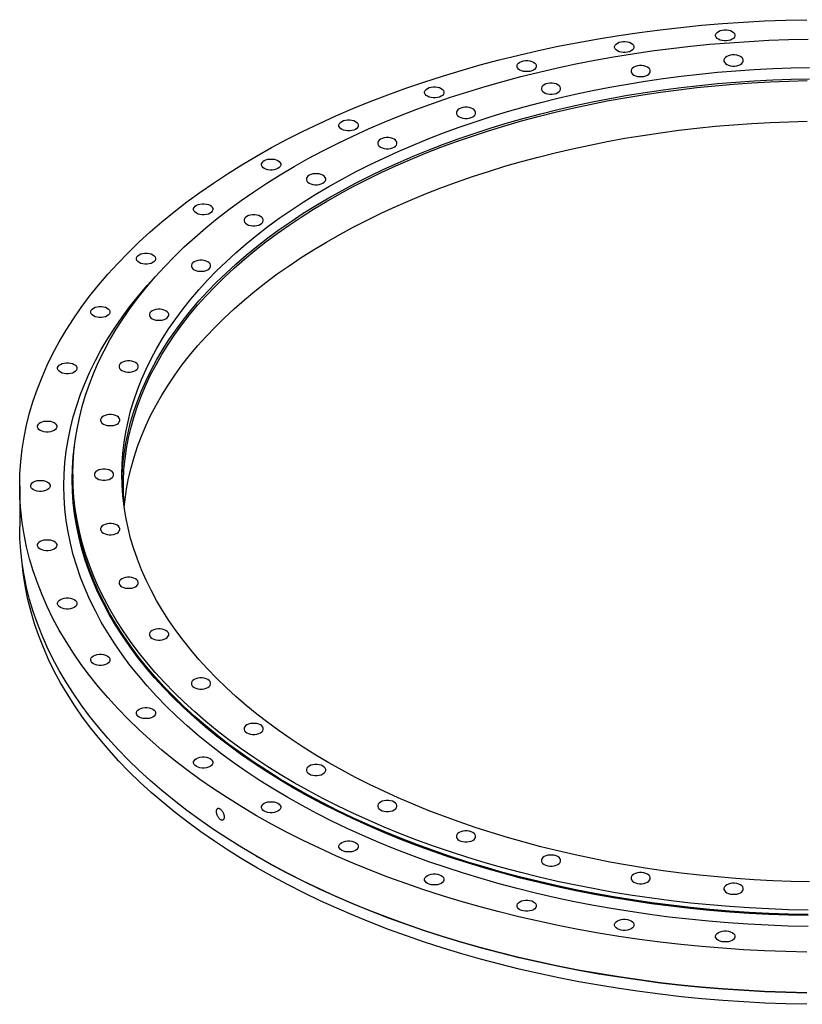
# Model space of a CAD drawing. Header units: millimetres. Extents: x -243 to 5245, y 5263 to 9088.
# Tile 3 of 5: x 2764 to 3330, y 6817 to 7530. Entities that reach past the tile are written whole.
import ezdxf

# ---------------------------------------------------------------- set-up
doc = ezdxf.new("R2010")
doc.units = ezdxf.units.MM
doc.header["$LTSCALE"] = 20

msp = doc.modelspace()

# ---------------------------------------------------------------- linework, layer by layer
at = {"color": 7, "linetype": 'Continuous', "lineweight": 25}
for p, q in [((2802.62, 7200.92), (2802.62, 7197.66)), ((2764.12, 7192.76), (2764.12, 7163.36)), ((2935.39, 6924.6), (2936.1, 6924.19))]:
    msp.add_line(p, q, dxfattribs=at)
at = {"color": 7, "linetype": 'Continuous', "lineweight": 25, "flags": 128}
for points in [[(3333.8, 6855.16), (3318.5, 6855.51), (3303.22, 6856.09), (3287.97, 6856.9), (3272.76, 6857.93), (3257.6, 6859.2), (3242.51, 6860.7), (3227.49, 6862.43), (3212.55, 6864.38), (3197.71, 6866.55), (3182.97, 6868.95), (3168.34, 6871.57), (3153.84, 6874.42), (3139.47, 6877.48), (3125.25, 6880.75), (3111.17, 6884.24), (3097.27, 6887.94), (3083.53, 6891.85), (3069.98, 6895.97), (3056.62, 6900.29), (3043.45, 6904.81), (3030.5, 6909.53), (3017.77, 6914.44), (3005.26, 6919.54), (2992.99, 6924.83), (2980.96, 6930.31), (2969.19, 6935.96), (2957.67, 6941.79), (2946.43, 6947.79), (2935.46, 6953.96), (2924.77, 6960.29), (2914.38, 6966.78), (2904.28, 6973.43), (2894.49, 6980.23), (2885, 6987.17), (2875.84, 6994.26), (2867, 7001.48), (2858.49, 7008.83), (2850.32, 7016.3), (2842.49, 7023.9), (2835.01, 7031.62), (2827.88, 7039.44), (2821.1, 7047.37), (2814.69, 7055.4), (2808.65, 7063.52), (2802.97, 7071.73), (2797.67, 7080.03), (2792.75, 7088.4), (2788.21, 7096.84), (2784.05, 7105.35), (2780.28, 7113.92), (2776.9, 7122.54), (2773.91, 7131.22), (2771.32, 7139.93), (2769.12, 7148.68), (2767.32, 7157.46), (2765.92, 7166.26), (2764.92, 7175.08), (2764.32, 7183.92), (2764.12, 7192.76), (2764.32, 7201.6), (2764.92, 7210.43), (2765.92, 7219.26), (2767.32, 7228.06), (2769.12, 7236.84), (2771.32, 7245.59), (2773.91, 7254.3), (2776.9, 7262.97), (2780.28, 7271.6), (2784.05, 7280.17), (2788.21, 7288.67), (2792.75, 7297.12), (2797.67, 7305.49), (2802.97, 7313.78), (2808.65, 7322), (2814.69, 7330.12), (2821.1, 7338.15), (2827.88, 7346.08), (2835.01, 7353.9), (2842.49, 7361.62), (2850.32, 7369.21), (2858.49, 7376.69), (2867, 7384.04), (2875.84, 7391.26), (2885, 7398.35), (2894.49, 7405.29), (2904.28, 7412.09), (2914.38, 7418.73), (2924.77, 7425.23), (2935.46, 7431.56), (2946.43, 7437.73), (2957.67, 7443.73), (2969.19, 7449.56), (2980.96, 7455.21), (2992.99, 7460.68), (3005.26, 7465.97), (3017.77, 7471.08), (3030.5, 7475.99), (3043.45, 7480.71), (3056.62, 7485.23), (3069.98, 7489.55), (3083.53, 7493.66), (3097.27, 7497.57), (3111.17, 7501.28), (3125.25, 7504.77), (3139.47, 7508.04), (3153.84, 7511.1), (3168.34, 7513.94), (3182.97, 7516.56), (3197.71, 7518.96), (3212.55, 7521.14), (3227.49, 7523.09), (3242.51, 7524.82), (3257.6, 7526.31), (3272.76, 7527.58), (3287.97, 7528.62), (3303.22, 7529.43), (3318.5, 7530.01), (3333.8, 7530.36)], [(3279.67, 7521.85), (3280.64, 7521.15), (3281.32, 7520.33), (3281.67, 7519.45), (3281.67, 7518.55), (3281.32, 7517.66), (3280.64, 7516.85), (3279.67, 7516.14), (3278.44, 7515.58), (3277.03, 7515.18), (3275.5, 7514.98), (3273.93, 7514.98), (3272.4, 7515.18), (3270.99, 7515.58), (3269.77, 7516.14), (3268.79, 7516.85), (3268.11, 7517.66), (3267.76, 7518.55), (3267.76, 7519.45), (3268.11, 7520.33), (3268.79, 7521.15), (3269.77, 7521.85), (3270.99, 7522.42), (3272.4, 7522.81), (3273.93, 7523.01), (3275.5, 7523.01), (3277.03, 7522.81), (3278.44, 7522.42), (3279.67, 7521.85)], [(3334.81, 6885.54), (3320.51, 6885.87), (3306.24, 6886.41), (3291.99, 6887.16), (3277.78, 6888.14), (3263.62, 6889.32), (3249.52, 6890.72), (3235.49, 6892.33), (3221.54, 6894.15), (3207.67, 6896.19), (3193.9, 6898.43), (3180.24, 6900.88), (3166.69, 6903.53), (3153.27, 6906.39), (3139.98, 6909.45), (3126.83, 6912.71), (3113.84, 6916.17), (3101.01, 6919.82), (3088.35, 6923.67), (3075.87, 6927.7), (3063.57, 6931.93), (3051.47, 6936.33), (3039.57, 6940.92), (3027.89, 6945.69), (3016.43, 6950.63), (3005.19, 6955.74), (2994.19, 6961.03), (2983.44, 6966.47), (2972.93, 6972.08), (2962.68, 6977.84), (2952.7, 6983.76), (2942.99, 6989.82), (2933.55, 6996.03), (2924.41, 7002.38), (2915.55, 7008.87), (2906.99, 7015.49), (2898.73, 7022.23), (2890.78, 7029.1), (2883.15, 7036.08), (2875.83, 7043.18), (2868.84, 7050.39), (2862.18, 7057.7), (2855.85, 7065.1), (2849.86, 7072.6), (2844.22, 7080.19), (2838.91, 7087.86), (2833.96, 7095.61), (2829.36, 7103.43), (2825.12, 7111.32), (2821.24, 7119.27), (2817.72, 7127.27), (2814.56, 7135.33), (2811.77, 7143.43), (2809.34, 7151.57), (2807.29, 7159.74), (2805.61, 7167.95), (2804.3, 7176.17), (2803.36, 7184.41), (2802.8, 7192.67), (2802.62, 7200.92), (2802.8, 7209.18), (2803.36, 7217.44), (2804.3, 7225.68), (2805.61, 7233.9), (2807.29, 7242.1), (2809.34, 7250.28), (2811.77, 7258.42), (2814.56, 7266.52), (2817.72, 7274.57), (2821.24, 7282.58), (2825.12, 7290.53), (2829.36, 7298.42), (2833.96, 7306.24), (2838.91, 7313.98), (2844.22, 7321.66), (2849.86, 7329.24), (2855.85, 7336.75), (2862.18, 7344.15), (2868.84, 7351.46), (2875.83, 7358.67), (2883.15, 7365.77), (2890.78, 7372.75), (2898.73, 7379.62), (2906.99, 7386.36), (2915.55, 7392.98), (2924.41, 7399.47), (2933.55, 7405.82), (2942.99, 7412.03), (2952.7, 7418.09), (2962.68, 7424.01), (2972.93, 7429.77), (2983.44, 7435.38), (2994.19, 7440.82), (3005.19, 7446.1), (3016.43, 7451.22), (3027.89, 7456.16), (3039.57, 7460.93), (3051.47, 7465.51), (3063.57, 7469.92), (3075.87, 7474.14), (3088.35, 7478.18), (3101.01, 7482.03), (3113.84, 7485.68), (3126.83, 7489.14), (3139.98, 7492.4), (3153.27, 7495.46), (3166.69, 7498.32), (3180.24, 7500.97), (3193.9, 7503.42), (3207.67, 7505.66), (3221.54, 7507.69), (3235.49, 7509.52), (3249.52, 7511.13), (3263.62, 7512.53), (3277.78, 7513.71), (3291.99, 7514.68), (3306.24, 7515.44), (3320.51, 7515.98), (3334.81, 7516.3)], [(3206.54, 7513.46), (3207.52, 7512.75), (3208.2, 7511.94), (3208.54, 7511.05), (3208.54, 7510.15), (3208.2, 7509.27), (3207.52, 7508.45), (3206.54, 7507.74), (3205.31, 7507.18), (3203.9, 7506.79), (3202.37, 7506.58), (3200.8, 7506.58), (3199.28, 7506.79), (3197.86, 7507.18), (3196.64, 7507.74), (3195.66, 7508.45), (3194.98, 7509.27), (3194.63, 7510.15), (3194.63, 7511.05), (3194.98, 7511.94), (3195.66, 7512.75), (3196.64, 7513.46), (3197.86, 7514.02), (3199.28, 7514.41), (3200.8, 7514.62), (3202.37, 7514.62), (3203.9, 7514.41), (3205.31, 7514.02), (3206.54, 7513.46)], [(3135.94, 7499.62), (3136.91, 7498.91), (3137.59, 7498.1), (3137.94, 7497.22), (3137.94, 7496.31), (3137.59, 7495.43), (3136.91, 7494.61), (3135.94, 7493.91), (3134.71, 7493.34), (3133.3, 7492.95), (3131.77, 7492.75), (3130.2, 7492.75), (3128.67, 7492.95), (3127.26, 7493.34), (3126.04, 7493.91), (3125.06, 7494.61), (3124.38, 7495.43), (3124.03, 7496.31), (3124.03, 7497.22), (3124.38, 7498.1), (3125.06, 7498.91), (3126.04, 7499.62), (3127.26, 7500.19), (3128.67, 7500.58), (3130.2, 7500.78), (3131.77, 7500.78), (3133.3, 7500.58), (3134.71, 7500.19), (3135.94, 7499.62)], [(3275.77, 7497.98), (3277, 7497.41), (3278.41, 7497.02), (3279.94, 7496.82), (3281.5, 7496.82), (3283.03, 7497.02), (3284.44, 7497.41), (3285.67, 7497.98), (3286.65, 7498.68), (3287.33, 7499.5), (3287.68, 7500.38), (3287.68, 7501.29), (3287.33, 7502.17), (3286.65, 7502.98), (3285.67, 7503.69), (3284.44, 7504.26), (3283.03, 7504.65), (3281.5, 7504.85), (3279.94, 7504.85), (3278.41, 7504.65), (3277, 7504.26), (3275.77, 7503.69), (3274.79, 7502.98), (3274.11, 7502.17), (3273.76, 7501.29), (3273.76, 7500.38), (3274.11, 7499.5), (3274.79, 7498.68), (3275.77, 7497.98)], [(3335.74, 6906.03), (3322.37, 6906.33), (3309.02, 6906.84), (3295.7, 6907.55), (3282.42, 6908.45), (3269.18, 6909.56), (3255.99, 6910.87), (3242.87, 6912.38), (3229.82, 6914.08), (3216.86, 6915.98), (3203.98, 6918.08), (3191.21, 6920.37), (3178.54, 6922.85), (3165.99, 6925.52), (3153.56, 6928.39), (3141.27, 6931.43), (3129.12, 6934.67), (3117.13, 6938.08), (3105.29, 6941.68), (3093.62, 6945.45), (3082.12, 6949.4), (3070.8, 6953.52), (3059.68, 6957.81), (3048.76, 6962.27), (3038.04, 6966.89), (3027.53, 6971.67), (3017.25, 6976.61), (3007.19, 6981.7), (2997.37, 6986.94), (2987.78, 6992.33), (2978.45, 6997.86), (2969.37, 7003.53), (2960.55, 7009.34), (2951.99, 7015.28), (2943.71, 7021.34), (2935.71, 7027.53), (2927.99, 7033.84), (2920.55, 7040.26), (2913.42, 7046.79), (2906.58, 7053.43), (2900.04, 7060.17), (2893.81, 7067), (2887.89, 7073.93), (2882.29, 7080.94), (2877.01, 7088.03), (2872.06, 7095.21), (2867.43, 7102.45), (2863.13, 7109.77), (2859.16, 7117.14), (2855.53, 7124.57), (2852.23, 7132.06), (2849.28, 7139.59), (2846.67, 7147.17), (2844.41, 7154.78), (2842.49, 7162.42), (2840.91, 7170.09), (2839.69, 7177.78), (2838.82, 7185.49), (2838.29, 7193.2), (2838.12, 7200.92), (2838.29, 7208.65), (2838.82, 7216.36), (2839.69, 7224.07), (2840.91, 7231.76), (2842.49, 7239.43), (2844.41, 7247.07), (2846.67, 7254.68), (2849.28, 7262.26), (2852.23, 7269.79), (2855.53, 7277.27), (2859.16, 7284.71), (2863.13, 7292.08), (2867.43, 7299.4), (2872.06, 7306.64), (2877.01, 7313.81), (2882.29, 7320.91), (2887.89, 7327.92), (2893.81, 7334.85), (2900.04, 7341.68), (2906.58, 7348.42), (2913.42, 7355.06), (2920.55, 7361.59), (2927.99, 7368.01), (2935.71, 7374.32), (2943.71, 7380.51), (2951.99, 7386.57), (2960.55, 7392.51), (2969.37, 7398.31), (2978.45, 7403.98), (2987.78, 7409.52), (2997.37, 7414.91), (3007.19, 7420.15), (3017.25, 7425.24), (3027.53, 7430.18), (3038.04, 7434.96), (3048.76, 7439.58), (3059.68, 7444.04), (3070.8, 7448.33), (3082.12, 7452.45), (3093.62, 7456.4), (3105.29, 7460.17), (3117.13, 7463.77), (3129.12, 7467.18), (3141.27, 7470.41), (3153.56, 7473.46), (3165.99, 7476.32), (3178.54, 7479), (3191.21, 7481.48), (3203.98, 7483.77), (3216.86, 7485.87), (3229.82, 7487.77), (3242.87, 7489.47), (3255.99, 7490.98), (3269.18, 7492.29), (3282.42, 7493.39), (3295.7, 7494.3), (3309.02, 7495.01), (3322.37, 7495.51), (3335.74, 7495.82)], [(3208.54, 7490.26), (3209.77, 7489.69), (3211.18, 7489.3), (3212.71, 7489.1), (3214.28, 7489.1), (3215.81, 7489.3), (3217.22, 7489.69), (3218.44, 7490.26), (3219.42, 7490.97), (3220.1, 7491.78), (3220.45, 7492.66), (3220.45, 7493.57), (3220.1, 7494.45), (3219.42, 7495.27), (3218.44, 7495.97), (3217.22, 7496.54), (3215.81, 7496.93), (3214.28, 7497.13), (3212.71, 7497.13), (3211.18, 7496.93), (3209.77, 7496.54), (3208.54, 7495.97), (3207.57, 7495.27), (3206.89, 7494.45), (3206.54, 7493.57), (3206.54, 7492.66), (3206.89, 7491.78), (3207.57, 7490.97), (3208.54, 7490.26)], [(2838.16, 7196.84), (2838.29, 7200.48), (2838.82, 7208.2), (2839.69, 7215.9), (2840.91, 7223.59), (2842.49, 7231.26), (2844.41, 7238.91), (2846.67, 7246.52), (2849.28, 7254.09), (2852.23, 7261.62), (2855.53, 7269.11), (2859.16, 7276.54), (2863.13, 7283.92), (2867.43, 7291.23), (2872.06, 7298.48), (2877.01, 7305.65), (2882.29, 7312.74), (2887.89, 7319.76), (2893.81, 7326.68), (2900.04, 7333.52), (2906.58, 7340.26), (2913.42, 7346.89), (2920.55, 7353.42), (2927.99, 7359.85), (2935.71, 7366.15), (2943.71, 7372.34), (2951.99, 7378.4), (2960.55, 7384.34), (2969.37, 7390.15), (2978.45, 7395.82), (2987.78, 7401.35), (2997.37, 7406.74), (3007.19, 7411.98), (3017.25, 7417.07), (3027.53, 7422.01), (3038.04, 7426.79), (3048.76, 7431.41), (3059.68, 7435.87), (3070.8, 7440.16), (3082.12, 7444.28), (3093.62, 7448.23), (3105.29, 7452), (3117.13, 7455.6), (3129.12, 7459.02), (3141.27, 7462.25), (3153.56, 7465.3), (3165.99, 7468.16), (3178.54, 7470.83), (3191.21, 7473.31), (3203.98, 7475.6), (3216.86, 7477.7), (3229.82, 7479.6), (3242.87, 7481.31), (3255.99, 7482.81), (3269.18, 7484.12), (3282.42, 7485.23), (3295.7, 7486.14), (3309.02, 7486.84), (3322.37, 7487.35), (3335.74, 7487.65)], [(2839.73, 7177.49), (2839.45, 7181.3), (2839.14, 7189.04), (2839.18, 7196.78), (2839.58, 7204.52), (2840.33, 7212.24), (2841.43, 7219.96), (2842.88, 7227.65), (2844.68, 7235.32), (2846.83, 7242.96), (2849.33, 7250.57), (2852.17, 7258.13), (2855.36, 7265.65), (2858.88, 7273.12), (2862.75, 7280.53), (2866.95, 7287.88), (2871.48, 7295.16), (2876.35, 7302.37), (2881.54, 7309.51), (2887.06, 7316.56), (2892.89, 7323.53), (2899.04, 7330.41), (2905.5, 7337.19), (2912.27, 7343.87), (2919.34, 7350.45), (2926.7, 7356.92), (2934.36, 7363.27), (2942.31, 7369.5), (2950.53, 7375.62), (2959.03, 7381.6), (2967.8, 7387.45), (2976.84, 7393.17), (2986.13, 7398.75), (2995.67, 7404.19), (3005.46, 7409.48), (3015.48, 7414.62), (3025.74, 7419.61), (3036.22, 7424.43), (3046.91, 7429.1), (3057.81, 7433.61), (3068.92, 7437.94), (3080.22, 7442.11), (3091.7, 7446.1), (3103.36, 7449.92), (3115.19, 7453.56), (3127.19, 7457.02), (3139.33, 7460.3), (3151.63, 7463.39), (3164.06, 7466.29), (3176.61, 7469.01), (3189.29, 7471.53), (3202.07, 7473.86), (3214.96, 7475.99), (3227.94, 7477.93), (3241, 7479.67), (3254.14, 7481.21), (3267.35, 7482.55), (3280.61, 7483.69), (3293.92, 7484.63), (3307.26, 7485.37), (3320.64, 7485.9), (3334.03, 7486.23)], [(3069.07, 7480.59), (3070.04, 7479.88), (3070.72, 7479.06), (3071.07, 7478.18), (3071.07, 7477.28), (3070.72, 7476.39), (3070.04, 7475.58), (3069.07, 7474.87), (3067.84, 7474.31), (3066.43, 7473.91), (3064.9, 7473.71), (3063.33, 7473.71), (3061.8, 7473.91), (3060.39, 7474.31), (3059.17, 7474.87), (3058.19, 7475.58), (3057.51, 7476.39), (3057.16, 7477.28), (3057.16, 7478.18), (3057.51, 7479.06), (3058.19, 7479.88), (3059.17, 7480.59), (3060.39, 7481.15), (3061.8, 7481.54), (3063.33, 7481.74), (3064.9, 7481.74), (3066.43, 7481.54), (3067.84, 7481.15), (3069.07, 7480.59)], [(3143.64, 7477.54), (3144.87, 7476.97), (3146.28, 7476.58), (3147.81, 7476.38), (3149.37, 7476.38), (3150.9, 7476.58), (3152.31, 7476.97), (3153.54, 7477.54), (3154.52, 7478.25), (3155.2, 7479.06), (3155.55, 7479.94), (3155.55, 7480.85), (3155.2, 7481.73), (3154.52, 7482.55), (3153.54, 7483.25), (3152.31, 7483.82), (3150.9, 7484.21), (3149.37, 7484.41), (3147.81, 7484.41), (3146.28, 7484.21), (3144.87, 7483.82), (3143.64, 7483.25), (3142.66, 7482.55), (3141.98, 7481.73), (3141.63, 7480.85), (3141.63, 7479.94), (3141.98, 7479.06), (3142.66, 7478.25), (3143.64, 7477.54)], [(3082.17, 7460.04), (3083.39, 7459.47), (3084.8, 7459.08), (3086.33, 7458.88), (3087.9, 7458.88), (3089.43, 7459.08), (3090.84, 7459.47), (3092.07, 7460.04), (3093.04, 7460.75), (3093.72, 7461.56), (3094.07, 7462.44), (3094.07, 7463.35), (3093.72, 7464.23), (3093.04, 7465.05), (3092.07, 7465.75), (3090.84, 7466.32), (3089.43, 7466.71), (3087.9, 7466.91), (3086.33, 7466.91), (3084.8, 7466.71), (3083.39, 7466.32), (3082.17, 7465.75), (3081.19, 7465.05), (3080.51, 7464.23), (3080.16, 7463.35), (3080.16, 7462.44), (3080.51, 7461.56), (3081.19, 7460.75), (3082.17, 7460.04)], [(2839.75, 7177.24), (2840.33, 7182.85), (2841.43, 7190.56), (2842.88, 7198.26), (2844.68, 7205.93), (2846.83, 7213.57), (2849.33, 7221.17), (2852.17, 7228.73), (2855.36, 7236.25), (2858.88, 7243.72), (2862.75, 7251.13), (2866.95, 7258.48), (2871.48, 7265.76), (2876.35, 7272.98), (2881.54, 7280.11), (2887.06, 7287.17), (2892.89, 7294.14), (2899.04, 7301.01), (2905.5, 7307.8), (2912.27, 7314.48), (2919.34, 7321.05), (2926.7, 7327.52), (2934.36, 7333.87), (2942.31, 7340.11), (2950.53, 7346.22), (2959.03, 7352.21), (2967.8, 7358.06), (2976.84, 7363.78), (2986.13, 7369.36), (2995.67, 7374.79), (3005.46, 7380.08), (3015.48, 7385.22), (3025.74, 7390.21), (3036.22, 7395.04), (3046.91, 7399.71), (3057.81, 7404.21), (3068.92, 7408.55), (3080.22, 7412.71), (3091.7, 7416.71), (3103.36, 7420.53), (3115.19, 7424.17), (3127.19, 7427.63), (3139.33, 7430.9), (3151.63, 7433.99), (3164.06, 7436.9), (3176.61, 7439.61), (3189.29, 7442.13), (3202.07, 7444.46), (3214.96, 7446.59), (3227.94, 7448.53), (3241, 7450.27), (3254.14, 7451.81), (3267.35, 7453.15), (3280.61, 7454.3), (3293.92, 7455.23), (3307.26, 7455.97), (3320.64, 7456.5), (3334.03, 7456.83)], [(3007.07, 7456.67), (3008.05, 7455.96), (3008.73, 7455.15), (3009.08, 7454.27), (3009.08, 7453.36), (3008.73, 7452.48), (3008.05, 7451.66), (3007.07, 7450.96), (3005.85, 7450.39), (3004.43, 7450), (3002.91, 7449.8), (3001.34, 7449.8), (2999.81, 7450), (2998.4, 7450.39), (2997.17, 7450.96), (2996.19, 7451.66), (2995.51, 7452.48), (2995.17, 7453.36), (2995.17, 7454.27), (2995.51, 7455.15), (2996.19, 7455.96), (2997.17, 7456.67), (2998.4, 7457.24), (2999.81, 7457.63), (3001.34, 7457.83), (3002.91, 7457.83), (3004.43, 7457.63), (3005.85, 7457.24), (3007.07, 7456.67)], [(3025.17, 7438.06), (3026.4, 7437.49), (3027.81, 7437.1), (3029.34, 7436.9), (3030.91, 7436.9), (3032.44, 7437.1), (3033.85, 7437.49), (3035.07, 7438.06), (3036.05, 7438.76), (3036.73, 7439.58), (3037.08, 7440.46), (3037.08, 7441.36), (3036.73, 7442.25), (3036.05, 7443.06), (3035.07, 7443.77), (3033.85, 7444.33), (3032.44, 7444.73), (3030.91, 7444.93), (3029.34, 7444.93), (3027.81, 7444.73), (3026.4, 7444.33), (3025.17, 7443.77), (3024.2, 7443.06), (3023.52, 7442.25), (3023.17, 7441.36), (3023.17, 7440.46), (3023.52, 7439.58), (3024.2, 7438.76), (3025.17, 7438.06)], [(2951.01, 7428.29), (2951.99, 7427.58), (2952.67, 7426.77), (2953.02, 7425.89), (2953.02, 7424.98), (2952.67, 7424.1), (2951.99, 7423.29), (2951.01, 7422.58), (2949.79, 7422.01), (2948.38, 7421.62), (2946.85, 7421.42), (2945.28, 7421.42), (2943.75, 7421.62), (2942.34, 7422.01), (2941.11, 7422.58), (2940.14, 7423.29), (2939.46, 7424.1), (2939.11, 7424.98), (2939.11, 7425.89), (2939.46, 7426.77), (2940.14, 7427.58), (2941.11, 7428.29), (2942.34, 7428.86), (2943.75, 7429.25), (2945.28, 7429.45), (2946.85, 7429.45), (2948.38, 7429.25), (2949.79, 7428.86), (2951.01, 7428.29)], [(2973.64, 7411.97), (2974.87, 7411.4), (2976.28, 7411.01), (2977.81, 7410.81), (2979.38, 7410.81), (2980.9, 7411.01), (2982.32, 7411.4), (2983.54, 7411.97), (2984.52, 7412.67), (2985.2, 7413.49), (2985.55, 7414.37), (2985.55, 7415.28), (2985.2, 7416.16), (2984.52, 7416.97), (2983.54, 7417.68), (2982.32, 7418.24), (2980.9, 7418.64), (2979.38, 7418.84), (2977.81, 7418.84), (2976.28, 7418.64), (2974.87, 7418.24), (2973.64, 7417.68), (2972.66, 7416.97), (2971.98, 7416.16), (2971.64, 7415.28), (2971.64, 7414.37), (2971.98, 7413.49), (2972.66, 7412.67), (2973.64, 7411.97)], [(2901.85, 7395.93), (2902.83, 7395.22), (2903.51, 7394.41), (2903.86, 7393.53), (2903.86, 7392.62), (2903.51, 7391.74), (2902.83, 7390.92), (2901.85, 7390.22), (2900.63, 7389.65), (2899.22, 7389.26), (2897.69, 7389.06), (2896.12, 7389.06), (2894.59, 7389.26), (2893.18, 7389.65), (2891.95, 7390.22), (2890.98, 7390.92), (2890.3, 7391.74), (2889.95, 7392.62), (2889.95, 7393.53), (2890.3, 7394.41), (2890.98, 7395.22), (2891.95, 7395.93), (2893.18, 7396.5), (2894.59, 7396.89), (2896.12, 7397.09), (2897.69, 7397.09), (2899.22, 7396.89), (2900.63, 7396.5), (2901.85, 7395.93)], [(2928.45, 7382.22), (2929.67, 7381.65), (2931.09, 7381.26), (2932.61, 7381.06), (2934.18, 7381.06), (2935.71, 7381.26), (2937.12, 7381.65), (2938.35, 7382.22), (2939.33, 7382.92), (2940.01, 7383.74), (2940.35, 7384.62), (2940.35, 7385.53), (2940.01, 7386.41), (2939.33, 7387.22), (2938.35, 7387.93), (2937.12, 7388.5), (2935.71, 7388.89), (2934.18, 7389.09), (2932.61, 7389.09), (2931.09, 7388.89), (2929.67, 7388.5), (2928.45, 7387.93), (2927.47, 7387.22), (2926.79, 7386.41), (2926.44, 7385.53), (2926.44, 7384.62), (2926.79, 7383.74), (2927.47, 7382.92), (2928.45, 7382.22)], [(2860.43, 7360.14), (2861.41, 7359.44), (2862.09, 7358.62), (2862.44, 7357.74), (2862.44, 7356.83), (2862.09, 7355.95), (2861.41, 7355.14), (2860.43, 7354.43), (2859.21, 7353.86), (2857.79, 7353.47), (2856.26, 7353.27), (2854.7, 7353.27), (2853.17, 7353.47), (2851.76, 7353.86), (2850.53, 7354.43), (2849.55, 7355.14), (2848.87, 7355.95), (2848.53, 7356.83), (2848.53, 7357.74), (2848.87, 7358.62), (2849.55, 7359.44), (2850.53, 7360.14), (2851.76, 7360.71), (2853.17, 7361.1), (2854.7, 7361.3), (2856.26, 7361.3), (2857.79, 7361.1), (2859.21, 7360.71), (2860.43, 7360.14)], [(2890.37, 7349.32), (2891.59, 7348.75), (2893.01, 7348.36), (2894.53, 7348.16), (2896.1, 7348.16), (2897.63, 7348.36), (2899.04, 7348.75), (2900.27, 7349.32), (2901.25, 7350.02), (2901.93, 7350.84), (2902.27, 7351.72), (2902.27, 7352.63), (2901.93, 7353.51), (2901.25, 7354.32), (2900.27, 7355.03), (2899.04, 7355.6), (2897.63, 7355.99), (2896.1, 7356.19), (2894.53, 7356.19), (2893.01, 7355.99), (2891.59, 7355.6), (2890.37, 7355.03), (2889.39, 7354.32), (2888.71, 7353.51), (2888.36, 7352.63), (2888.36, 7351.72), (2888.71, 7350.84), (2889.39, 7350.02), (2890.37, 7349.32)], [(3334.64, 6873.71), (3320.17, 6874.04), (3305.73, 6874.58), (3291.31, 6875.35), (3276.93, 6876.33), (3262.61, 6877.53), (3248.34, 6878.95), (3234.14, 6880.58), (3220.02, 6882.42), (3205.99, 6884.48), (3192.06, 6886.75), (3178.23, 6889.22), (3164.52, 6891.91), (3150.94, 6894.8), (3137.49, 6897.9), (3124.19, 6901.2), (3111.04, 6904.7), (3098.06, 6908.4), (3085.25, 6912.29), (3072.62, 6916.37), (3060.17, 6920.64), (3047.93, 6925.1), (3035.89, 6929.75), (3024.07, 6934.57), (3012.47, 6939.57), (3001.1, 6944.74), (2989.97, 6950.09), (2979.09, 6955.6), (2968.46, 6961.27), (2958.09, 6967.1), (2947.98, 6973.09), (2938.16, 6979.23), (2928.61, 6985.51), (2919.35, 6991.94), (2910.39, 6998.5), (2901.73, 7005.2), (2893.37, 7012.02), (2885.33, 7018.97), (2877.61, 7026.04), (2870.2, 7033.22), (2863.13, 7040.51), (2856.39, 7047.91), (2849.99, 7055.4), (2843.92, 7062.99), (2838.21, 7070.67), (2832.85, 7078.43), (2827.83, 7086.28), (2823.18, 7094.19), (2818.89, 7102.17), (2814.96, 7110.21), (2811.39, 7118.32), (2808.2, 7126.47), (2805.38, 7134.66), (2802.92, 7142.9), (2800.85, 7151.17), (2799.14, 7159.47), (2797.82, 7167.79), (2796.87, 7176.13), (2796.3, 7184.48), (2796.12, 7192.84), (2796.3, 7201.2), (2796.87, 7209.55), (2797.82, 7217.89), (2799.14, 7226.21), (2800.85, 7234.51), (2802.92, 7242.78), (2805.38, 7251.02), (2808.2, 7259.21), (2811.39, 7267.37), (2814.96, 7275.47), (2818.89, 7283.51), (2823.18, 7291.49), (2827.83, 7299.4), (2832.85, 7307.25), (2838.21, 7315.01), (2843.92, 7322.69), (2849.99, 7330.28), (2856.39, 7337.77), (2862.22, 7344.2)], [(2827.45, 7321.54), (2828.43, 7320.83), (2829.11, 7320.02), (2829.46, 7319.13), (2829.46, 7318.23), (2829.11, 7317.35), (2828.43, 7316.53), (2827.45, 7315.82), (2826.23, 7315.26), (2824.82, 7314.87), (2823.29, 7314.67), (2821.72, 7314.67), (2820.19, 7314.87), (2818.78, 7315.26), (2817.55, 7315.82), (2816.58, 7316.53), (2815.9, 7317.35), (2815.55, 7318.23), (2815.55, 7319.13), (2815.9, 7320.02), (2816.58, 7320.83), (2817.55, 7321.54), (2818.78, 7322.1), (2820.19, 7322.5), (2821.72, 7322.7), (2823.29, 7322.7), (2824.82, 7322.5), (2826.23, 7322.1), (2827.45, 7321.54)], [(2860.05, 7313.83), (2861.28, 7313.26), (2862.69, 7312.87), (2864.22, 7312.67), (2865.79, 7312.67), (2867.31, 7312.87), (2868.73, 7313.26), (2869.95, 7313.83), (2870.93, 7314.54), (2871.61, 7315.35), (2871.96, 7316.23), (2871.96, 7317.14), (2871.61, 7318.02), (2870.93, 7318.84), (2869.95, 7319.54), (2868.73, 7320.11), (2867.31, 7320.5), (2865.79, 7320.7), (2864.22, 7320.7), (2862.69, 7320.5), (2861.28, 7320.11), (2860.05, 7319.54), (2859.08, 7318.84), (2858.4, 7318.02), (2858.05, 7317.14), (2858.05, 7316.23), (2858.4, 7315.35), (2859.08, 7314.54), (2860.05, 7313.83)], [(2803.49, 7280.78), (2804.46, 7280.07), (2805.14, 7279.26), (2805.49, 7278.38), (2805.49, 7277.47), (2805.14, 7276.59), (2804.46, 7275.77), (2803.49, 7275.07), (2802.26, 7274.5), (2800.85, 7274.11), (2799.32, 7273.91), (2797.75, 7273.91), (2796.23, 7274.11), (2794.81, 7274.5), (2793.59, 7275.07), (2792.61, 7275.77), (2791.93, 7276.59), (2791.58, 7277.47), (2791.58, 7278.38), (2791.93, 7279.26), (2792.61, 7280.07), (2793.59, 7280.78), (2794.81, 7281.35), (2796.23, 7281.74), (2797.75, 7281.94), (2799.32, 7281.94), (2800.85, 7281.74), (2802.26, 7281.35), (2803.49, 7280.78)], [(2838.02, 7276.36), (2839.25, 7275.79), (2840.66, 7275.4), (2842.19, 7275.2), (2843.75, 7275.2), (2845.28, 7275.4), (2846.69, 7275.79), (2847.92, 7276.36), (2848.9, 7277.07), (2849.58, 7277.88), (2849.93, 7278.76), (2849.93, 7279.67), (2849.58, 7280.55), (2848.9, 7281.37), (2847.92, 7282.07), (2846.69, 7282.64), (2845.28, 7283.03), (2843.75, 7283.23), (2842.19, 7283.23), (2840.66, 7283.03), (2839.25, 7282.64), (2838.02, 7282.07), (2837.04, 7281.37), (2836.36, 7280.55), (2836.01, 7279.67), (2836.01, 7278.76), (2836.36, 7277.88), (2837.04, 7277.07), (2838.02, 7276.36)], [(2824.65, 7237.55), (2825.87, 7236.99), (2827.29, 7236.59), (2828.81, 7236.39), (2830.38, 7236.39), (2831.91, 7236.59), (2833.32, 7236.99), (2834.55, 7237.55), (2835.53, 7238.26), (2836.21, 7239.07), (2836.55, 7239.96), (2836.55, 7240.86), (2836.21, 7241.74), (2835.53, 7242.56), (2834.55, 7243.27), (2833.32, 7243.83), (2831.91, 7244.22), (2830.38, 7244.42), (2828.81, 7244.42), (2827.29, 7244.22), (2825.87, 7243.83), (2824.65, 7243.27), (2823.67, 7242.56), (2822.99, 7241.74), (2822.64, 7240.86), (2822.64, 7239.96), (2822.99, 7239.07), (2823.67, 7238.26), (2824.65, 7237.55)], [(2788.94, 7238.57), (2789.92, 7237.86), (2790.6, 7237.04), (2790.95, 7236.16), (2790.95, 7235.26), (2790.6, 7234.37), (2789.92, 7233.56), (2788.94, 7232.85), (2787.72, 7232.29), (2786.3, 7231.89), (2784.78, 7231.69), (2783.21, 7231.69), (2781.68, 7231.89), (2780.27, 7232.29), (2779.04, 7232.85), (2778.06, 7233.56), (2777.38, 7234.37), (2777.04, 7235.26), (2777.04, 7236.16), (2777.38, 7237.04), (2778.06, 7237.86), (2779.04, 7238.57), (2780.27, 7239.13), (2781.68, 7239.52), (2783.21, 7239.72), (2784.78, 7239.72), (2786.3, 7239.52), (2787.72, 7239.13), (2788.94, 7238.57)], [(3334.8, 6881.58), (3320.49, 6881.91), (3306.2, 6882.45), (3291.94, 6883.2), (3277.72, 6884.17), (3263.55, 6885.36), (3249.43, 6886.76), (3235.39, 6888.37), (3221.42, 6890.2), (3207.54, 6892.23), (3193.76, 6894.48), (3180.08, 6896.93), (3166.52, 6899.59), (3153.09, 6902.45), (3139.79, 6905.51), (3126.63, 6908.77), (3113.63, 6912.23), (3100.78, 6915.89), (3088.11, 6919.74), (3075.62, 6923.78), (3063.31, 6928.01), (3051.2, 6932.42), (3039.29, 6937.01), (3027.6, 6941.78), (3016.12, 6946.73), (3004.88, 6951.85), (2993.87, 6957.13), (2983.1, 6962.58), (2972.59, 6968.19), (2962.33, 6973.96), (2952.34, 6979.88), (2942.62, 6985.95), (2933.17, 6992.17), (2924.02, 6998.53), (2915.15, 7005.02), (2906.58, 7011.64), (2898.32, 7018.39), (2890.36, 7025.27), (2882.72, 7032.26), (2875.4, 7039.36), (2868.4, 7046.57), (2861.73, 7053.89), (2855.4, 7061.3), (2849.41, 7068.81), (2843.75, 7076.41), (2838.45, 7084.09), (2833.49, 7091.84), (2828.89, 7099.67), (2824.64, 7107.56), (2820.75, 7115.52), (2817.23, 7123.53), (2814.07, 7131.6), (2811.28, 7139.7), (2808.85, 7147.85), (2806.8, 7156.03), (2805.11, 7164.24), (2803.8, 7172.47), (2802.87, 7180.72), (2802.3, 7188.98), (2802.12, 7197.25), (2802.3, 7205.52), (2802.87, 7213.78), (2803.8, 7222.03), (2804.06, 7223.88)], [(2820.17, 7198.07), (2821.39, 7197.5), (2822.8, 7197.11), (2824.33, 7196.91), (2825.9, 7196.91), (2827.43, 7197.11), (2828.84, 7197.5), (2830.07, 7198.07), (2831.04, 7198.77), (2831.72, 7199.59), (2832.07, 7200.47), (2832.07, 7201.38), (2831.72, 7202.26), (2831.04, 7203.07), (2830.07, 7203.78), (2828.84, 7204.35), (2827.43, 7204.74), (2825.9, 7204.94), (2824.33, 7204.94), (2822.8, 7204.74), (2821.39, 7204.35), (2820.17, 7203.78), (2819.19, 7203.07), (2818.51, 7202.26), (2818.16, 7201.38), (2818.16, 7200.47), (2818.51, 7199.59), (2819.19, 7198.77), (2820.17, 7198.07)], [(2784.07, 7195.62), (2785.04, 7194.91), (2785.72, 7194.09), (2786.07, 7193.21), (2786.07, 7192.31), (2785.72, 7191.42), (2785.04, 7190.61), (2784.07, 7189.9), (2782.84, 7189.34), (2781.43, 7188.94), (2779.9, 7188.74), (2778.33, 7188.74), (2776.8, 7188.94), (2775.39, 7189.34), (2774.17, 7189.9), (2773.19, 7190.61), (2772.51, 7191.42), (2772.16, 7192.31), (2772.16, 7193.21), (2772.51, 7194.09), (2773.19, 7194.91), (2774.17, 7195.62), (2775.39, 7196.18), (2776.8, 7196.57), (2778.33, 7196.77), (2779.9, 7196.77), (2781.43, 7196.57), (2782.84, 7196.18), (2784.07, 7195.62)], [(3334.81, 6882.28), (3320.51, 6882.6), (3306.24, 6883.14), (3291.99, 6883.9), (3277.78, 6884.87), (3263.62, 6886.05), (3249.52, 6887.45), (3235.49, 6889.06), (3221.54, 6890.89), (3207.67, 6892.92), (3193.9, 6895.16), (3180.24, 6897.61), (3166.69, 6900.27), (3153.27, 6903.12), (3139.98, 6906.19), (3126.83, 6909.45), (3113.84, 6912.9), (3101.01, 6916.56), (3088.35, 6920.4), (3075.87, 6924.44), (3063.57, 6928.66), (3051.47, 6933.07), (3039.57, 6937.66), (3027.89, 6942.42), (3016.43, 6947.36), (3005.19, 6952.48), (2994.19, 6957.76), (2983.44, 6963.2), (2972.93, 6968.81), (2962.68, 6974.57), (2952.7, 6980.49), (2942.99, 6986.56), (2933.55, 6992.76), (2924.41, 6999.12), (2915.55, 7005.6), (2906.99, 7012.22), (2898.73, 7018.96), (2890.78, 7025.83), (2883.15, 7032.82), (2875.83, 7039.91), (2868.84, 7047.12), (2862.18, 7054.43), (2855.85, 7061.84), (2849.86, 7069.34), (2844.22, 7076.93), (2838.91, 7084.6), (2833.96, 7092.35), (2829.36, 7100.17), (2825.12, 7108.05), (2821.24, 7116), (2817.72, 7124.01), (2814.56, 7132.06), (2811.77, 7140.16), (2809.34, 7148.3), (2807.29, 7156.48), (2805.61, 7164.68), (2804.3, 7172.91), (2803.36, 7181.15), (2802.8, 7189.4), (2802.62, 7197.66)], [(3333.8, 6825.77), (3318.5, 6826.11), (3303.22, 6826.69), (3287.97, 6827.5), (3272.76, 6828.54), (3257.6, 6829.81), (3242.51, 6831.3), (3227.49, 6833.03), (3212.55, 6834.98), (3197.71, 6837.16), (3182.97, 6839.56), (3168.34, 6842.18), (3153.84, 6845.02), (3139.47, 6848.08), (3125.25, 6851.36), (3111.17, 6854.85), (3097.27, 6858.55), (3083.53, 6862.46), (3069.98, 6866.57), (3056.62, 6870.89), (3043.45, 6875.42), (3030.5, 6880.13), (3017.77, 6885.04), (3005.26, 6890.15), (2992.99, 6895.44), (2980.96, 6900.91), (2969.19, 6906.56), (2957.67, 6912.39), (2946.43, 6918.39), (2935.46, 6924.56), (2924.77, 6930.9), (2914.38, 6937.39), (2904.28, 6944.04), (2894.49, 6950.83), (2885, 6957.78), (2875.84, 6964.86), (2867, 6972.08), (2858.49, 6979.43), (2850.32, 6986.91), (2842.49, 6994.51), (2835.01, 7002.22), (2827.88, 7010.04), (2821.1, 7017.97), (2814.69, 7026), (2808.65, 7034.13), (2802.97, 7042.34), (2797.67, 7050.63), (2792.75, 7059), (2788.21, 7067.45), (2784.05, 7075.96), (2780.28, 7084.53), (2776.9, 7093.15), (2773.91, 7101.82), (2771.32, 7110.53), (2769.12, 7119.28), (2767.32, 7128.06), (2765.92, 7136.87), (2764.92, 7145.69), (2764.32, 7154.52), (2764.12, 7163.36)], [(2824.65, 7158.58), (2825.87, 7158.02), (2827.29, 7157.63), (2828.81, 7157.42), (2830.38, 7157.42), (2831.91, 7157.63), (2833.32, 7158.02), (2834.55, 7158.58), (2835.53, 7159.29), (2836.21, 7160.11), (2836.55, 7160.99), (2836.55, 7161.89), (2836.21, 7162.77), (2835.53, 7163.59), (2834.55, 7164.3), (2833.32, 7164.86), (2831.91, 7165.25), (2830.38, 7165.46), (2828.81, 7165.46), (2827.29, 7165.25), (2825.87, 7164.86), (2824.65, 7164.3), (2823.67, 7163.59), (2822.99, 7162.77), (2822.64, 7161.89), (2822.64, 7160.99), (2822.99, 7160.11), (2823.67, 7159.29), (2824.65, 7158.58)], [(2788.94, 7152.67), (2789.92, 7151.96), (2790.6, 7151.14), (2790.95, 7150.26), (2790.95, 7149.36), (2790.6, 7148.47), (2789.92, 7147.66), (2788.94, 7146.95), (2787.72, 7146.39), (2786.3, 7145.99), (2784.78, 7145.79), (2783.21, 7145.79), (2781.68, 7145.99), (2780.27, 7146.39), (2779.04, 7146.95), (2778.06, 7147.66), (2777.38, 7148.47), (2777.04, 7149.36), (2777.04, 7150.26), (2777.38, 7151.14), (2778.06, 7151.96), (2779.04, 7152.67), (2780.27, 7153.23), (2781.68, 7153.62), (2783.21, 7153.82), (2784.78, 7153.82), (2786.3, 7153.62), (2787.72, 7153.23), (2788.94, 7152.67)], [(3333.83, 6817.36), (3318.55, 6817.71), (3303.3, 6818.28), (3288.07, 6819.09), (3272.89, 6820.13), (3257.76, 6821.4), (3242.69, 6822.89), (3227.7, 6824.61), (3212.78, 6826.56), (3197.97, 6828.73), (3183.25, 6831.13), (3168.65, 6833.75), (3154.17, 6836.58), (3139.83, 6839.64), (3125.63, 6842.91), (3111.58, 6846.39), (3097.7, 6850.09), (3083.99, 6853.99), (3070.45, 6858.1), (3057.12, 6862.41), (3043.98, 6866.93), (3031.05, 6871.64), (3018.33, 6876.54), (3005.85, 6881.63), (2993.6, 6886.91), (2981.59, 6892.38), (2969.84, 6898.02), (2958.34, 6903.84), (2947.12, 6909.83), (2936.17, 6915.99), (2925.5, 6922.31), (2915.12, 6928.79), (2905.04, 6935.43), (2895.26, 6942.21), (2885.8, 6949.15), (2876.65, 6956.22), (2867.83, 6963.43), (2859.33, 6970.76), (2851.17, 6978.23), (2843.36, 6985.81), (2835.89, 6993.51), (2828.77, 7001.32), (2822.01, 7009.24), (2815.6, 7017.26), (2809.57, 7025.36), (2803.9, 7033.56), (2798.61, 7041.84), (2793.7, 7050.2), (2789.16, 7058.63), (2785.01, 7067.12), (2781.25, 7075.68), (2777.88, 7084.29), (2774.89, 7092.94), (2772.31, 7101.64), (2770.11, 7110.38), (2768.31, 7119.14), (2766.92, 7127.93), (2765.92, 7136.74), (2765.88, 7137.19)], [(2838.02, 7119.77), (2839.25, 7119.21), (2840.66, 7118.82), (2842.19, 7118.62), (2843.75, 7118.62), (2845.28, 7118.82), (2846.69, 7119.21), (2847.92, 7119.77), (2848.9, 7120.48), (2849.58, 7121.3), (2849.93, 7122.18), (2849.93, 7123.08), (2849.58, 7123.97), (2848.9, 7124.78), (2847.92, 7125.49), (2846.69, 7126.05), (2845.28, 7126.45), (2843.75, 7126.65), (2842.19, 7126.65), (2840.66, 7126.45), (2839.25, 7126.05), (2838.02, 7125.49), (2837.04, 7124.78), (2836.36, 7123.97), (2836.01, 7123.08), (2836.01, 7122.18), (2836.36, 7121.3), (2837.04, 7120.48), (2838.02, 7119.77)], [(2803.49, 7110.45), (2804.46, 7109.74), (2805.14, 7108.93), (2805.49, 7108.05), (2805.49, 7107.14), (2805.14, 7106.26), (2804.46, 7105.44), (2803.49, 7104.74), (2802.26, 7104.17), (2800.85, 7103.78), (2799.32, 7103.58), (2797.75, 7103.58), (2796.23, 7103.78), (2794.81, 7104.17), (2793.59, 7104.74), (2792.61, 7105.44), (2791.93, 7106.26), (2791.58, 7107.14), (2791.58, 7108.05), (2791.93, 7108.93), (2792.61, 7109.74), (2793.59, 7110.45), (2794.81, 7111.01), (2796.23, 7111.41), (2797.75, 7111.61), (2799.32, 7111.61), (2800.85, 7111.41), (2802.26, 7111.01), (2803.49, 7110.45)], [(2860.05, 7082.31), (2861.28, 7081.74), (2862.69, 7081.35), (2864.22, 7081.15), (2865.79, 7081.15), (2867.31, 7081.35), (2868.73, 7081.74), (2869.95, 7082.31), (2870.93, 7083.01), (2871.61, 7083.83), (2871.96, 7084.71), (2871.96, 7085.62), (2871.61, 7086.5), (2870.93, 7087.31), (2869.95, 7088.02), (2868.73, 7088.58), (2867.31, 7088.98), (2865.79, 7089.18), (2864.22, 7089.18), (2862.69, 7088.98), (2861.28, 7088.58), (2860.05, 7088.02), (2859.08, 7087.31), (2858.4, 7086.5), (2858.05, 7085.62), (2858.05, 7084.71), (2858.4, 7083.83), (2859.08, 7083.01), (2860.05, 7082.31)], [(2827.45, 7069.69), (2828.43, 7068.99), (2829.11, 7068.17), (2829.46, 7067.29), (2829.46, 7066.38), (2829.11, 7065.5), (2828.43, 7064.69), (2827.45, 7063.98), (2826.23, 7063.41), (2824.82, 7063.02), (2823.29, 7062.82), (2821.72, 7062.82), (2820.19, 7063.02), (2818.78, 7063.41), (2817.55, 7063.98), (2816.58, 7064.69), (2815.9, 7065.5), (2815.55, 7066.38), (2815.55, 7067.29), (2815.9, 7068.17), (2816.58, 7068.99), (2817.55, 7069.69), (2818.78, 7070.26), (2820.19, 7070.65), (2821.72, 7070.85), (2823.29, 7070.85), (2824.82, 7070.65), (2826.23, 7070.26), (2827.45, 7069.69)], [(2890.37, 7046.82), (2891.59, 7046.25), (2893.01, 7045.86), (2894.53, 7045.66), (2896.1, 7045.66), (2897.63, 7045.86), (2899.04, 7046.25), (2900.27, 7046.82), (2901.25, 7047.52), (2901.93, 7048.34), (2902.27, 7049.22), (2902.27, 7050.13), (2901.93, 7051.01), (2901.25, 7051.82), (2900.27, 7052.53), (2899.04, 7053.1), (2897.63, 7053.49), (2896.1, 7053.69), (2894.53, 7053.69), (2893.01, 7053.49), (2891.59, 7053.1), (2890.37, 7052.53), (2889.39, 7051.82), (2888.71, 7051.01), (2888.36, 7050.13), (2888.36, 7049.22), (2888.71, 7048.34), (2889.39, 7047.52), (2890.37, 7046.82)], [(2860.43, 7031.09), (2861.41, 7030.38), (2862.09, 7029.57), (2862.44, 7028.68), (2862.44, 7027.78), (2862.09, 7026.9), (2861.41, 7026.08), (2860.43, 7025.37), (2859.21, 7024.81), (2857.79, 7024.42), (2856.26, 7024.22), (2854.7, 7024.22), (2853.17, 7024.42), (2851.76, 7024.81), (2850.53, 7025.37), (2849.55, 7026.08), (2848.87, 7026.9), (2848.53, 7027.78), (2848.53, 7028.68), (2848.87, 7029.57), (2849.55, 7030.38), (2850.53, 7031.09), (2851.76, 7031.65), (2853.17, 7032.05), (2854.7, 7032.25), (2856.26, 7032.25), (2857.79, 7032.05), (2859.21, 7031.65), (2860.43, 7031.09)], [(2928.45, 7013.92), (2929.67, 7013.35), (2931.09, 7012.96), (2932.61, 7012.76), (2934.18, 7012.76), (2935.71, 7012.96), (2937.12, 7013.35), (2938.35, 7013.92), (2939.33, 7014.62), (2940.01, 7015.44), (2940.35, 7016.32), (2940.35, 7017.23), (2940.01, 7018.11), (2939.33, 7018.92), (2938.35, 7019.63), (2937.12, 7020.2), (2935.71, 7020.59), (2934.18, 7020.79), (2932.61, 7020.79), (2931.09, 7020.59), (2929.67, 7020.2), (2928.45, 7019.63), (2927.47, 7018.92), (2926.79, 7018.11), (2926.44, 7017.23), (2926.44, 7016.32), (2926.79, 7015.44), (2927.47, 7014.62), (2928.45, 7013.92)], [(2901.85, 6995.3), (2902.83, 6994.59), (2903.51, 6993.78), (2903.86, 6992.9), (2903.86, 6991.99), (2903.51, 6991.11), (2902.83, 6990.29), (2901.85, 6989.59), (2900.63, 6989.02), (2899.22, 6988.63), (2897.69, 6988.43), (2896.12, 6988.43), (2894.59, 6988.63), (2893.18, 6989.02), (2891.95, 6989.59), (2890.98, 6990.29), (2890.3, 6991.11), (2889.95, 6991.99), (2889.95, 6992.9), (2890.3, 6993.78), (2890.98, 6994.59), (2891.95, 6995.3), (2893.18, 6995.86), (2894.59, 6996.26), (2896.12, 6996.46), (2897.69, 6996.46), (2899.22, 6996.26), (2900.63, 6995.86), (2901.85, 6995.3)], [(2973.64, 6984.17), (2974.87, 6983.6), (2976.28, 6983.21), (2977.81, 6983.01), (2979.38, 6983.01), (2980.9, 6983.21), (2982.32, 6983.6), (2983.54, 6984.17), (2984.52, 6984.88), (2985.2, 6985.69), (2985.55, 6986.57), (2985.55, 6987.48), (2985.2, 6988.36), (2984.52, 6989.18), (2983.54, 6989.88), (2982.32, 6990.45), (2980.9, 6990.84), (2979.38, 6991.04), (2977.81, 6991.04), (2976.28, 6990.84), (2974.87, 6990.45), (2973.64, 6989.88), (2972.66, 6989.18), (2971.98, 6988.36), (2971.64, 6987.48), (2971.64, 6986.57), (2971.98, 6985.69), (2972.66, 6984.88), (2973.64, 6984.17)], [(2951.01, 6962.94), (2951.99, 6962.23), (2952.67, 6961.42), (2953.02, 6960.53), (2953.02, 6959.63), (2952.67, 6958.75), (2951.99, 6957.93), (2951.01, 6957.22), (2949.79, 6956.66), (2948.38, 6956.27), (2946.85, 6956.07), (2945.28, 6956.07), (2943.75, 6956.27), (2942.34, 6956.66), (2941.11, 6957.22), (2940.14, 6957.93), (2939.46, 6958.75), (2939.11, 6959.63), (2939.11, 6960.53), (2939.46, 6961.42), (2940.14, 6962.23), (2941.11, 6962.94), (2942.34, 6963.5), (2943.75, 6963.9), (2945.28, 6964.1), (2946.85, 6964.1), (2948.38, 6963.9), (2949.79, 6963.5), (2951.01, 6962.94)], [(3025.17, 6958.08), (3026.4, 6957.51), (3027.81, 6957.12), (3029.34, 6956.92), (3030.91, 6956.92), (3032.44, 6957.12), (3033.85, 6957.51), (3035.07, 6958.08), (3036.05, 6958.79), (3036.73, 6959.6), (3037.08, 6960.48), (3037.08, 6961.39), (3036.73, 6962.27), (3036.05, 6963.09), (3035.07, 6963.79), (3033.85, 6964.36), (3032.44, 6964.75), (3030.91, 6964.95), (3029.34, 6964.95), (3027.81, 6964.75), (3026.4, 6964.36), (3025.17, 6963.79), (3024.2, 6963.09), (3023.52, 6962.27), (3023.17, 6961.39), (3023.17, 6960.48), (3023.52, 6959.6), (3024.2, 6958.79), (3025.17, 6958.08)], [(3082.17, 6936.1), (3083.39, 6935.53), (3084.8, 6935.14), (3086.33, 6934.94), (3087.9, 6934.94), (3089.43, 6935.14), (3090.84, 6935.53), (3092.07, 6936.1), (3093.04, 6936.8), (3093.72, 6937.62), (3094.07, 6938.5), (3094.07, 6939.4), (3093.72, 6940.29), (3093.04, 6941.1), (3092.07, 6941.81), (3090.84, 6942.37), (3089.43, 6942.77), (3087.9, 6942.97), (3086.33, 6942.97), (3084.8, 6942.77), (3083.39, 6942.37), (3082.17, 6941.81), (3081.19, 6941.1), (3080.51, 6940.29), (3080.16, 6939.4), (3080.16, 6938.5), (3080.51, 6937.62), (3081.19, 6936.8), (3082.17, 6936.1)], [(3007.07, 6934.56), (3008.05, 6933.85), (3008.73, 6933.04), (3009.08, 6932.16), (3009.08, 6931.25), (3008.73, 6930.37), (3008.05, 6929.55), (3007.07, 6928.85), (3005.85, 6928.28), (3004.43, 6927.89), (3002.91, 6927.69), (3001.34, 6927.69), (2999.81, 6927.89), (2998.4, 6928.28), (2997.17, 6928.85), (2996.19, 6929.55), (2995.51, 6930.37), (2995.17, 6931.25), (2995.17, 6932.16), (2995.51, 6933.04), (2996.19, 6933.85), (2997.17, 6934.56), (2998.4, 6935.12), (2999.81, 6935.52), (3001.34, 6935.72), (3002.91, 6935.72), (3004.43, 6935.52), (3005.85, 6935.12), (3007.07, 6934.56)], [(3333.83, 6825.53), (3318.55, 6825.87), (3303.3, 6826.45), (3288.07, 6827.26), (3272.89, 6828.29), (3257.76, 6829.56), (3242.69, 6831.06), (3227.7, 6832.78), (3212.78, 6834.73), (3197.97, 6836.9), (3183.25, 6839.29), (3168.65, 6841.91), (3154.17, 6844.75), (3139.83, 6847.8), (3125.63, 6851.07), (3111.58, 6854.56), (3097.7, 6858.25), (3083.99, 6862.16), (3070.45, 6866.27), (3057.12, 6870.58), (3043.98, 6875.09), (3031.05, 6879.8), (3018.33, 6884.7), (3005.85, 6889.8), (2993.6, 6895.08), (2981.59, 6900.54), (2969.84, 6906.19), (2958.34, 6912.01), (2947.12, 6918), (2936.17, 6924.16), (2936.1, 6924.19)], [(3143.64, 6918.59), (3144.87, 6918.03), (3146.28, 6917.64), (3147.81, 6917.44), (3149.37, 6917.44), (3150.9, 6917.64), (3152.31, 6918.03), (3153.54, 6918.59), (3154.52, 6919.3), (3155.2, 6920.12), (3155.55, 6921), (3155.55, 6921.9), (3155.2, 6922.79), (3154.52, 6923.6), (3153.54, 6924.31), (3152.31, 6924.87), (3150.9, 6925.27), (3149.37, 6925.47), (3147.81, 6925.47), (3146.28, 6925.27), (3144.87, 6924.87), (3143.64, 6924.31), (3142.66, 6923.6), (3141.98, 6922.79), (3141.63, 6921.9), (3141.63, 6921), (3141.98, 6920.12), (3142.66, 6919.3), (3143.64, 6918.59)], [(3069.07, 6910.65), (3070.04, 6909.94), (3070.72, 6909.12), (3071.07, 6908.24), (3071.07, 6907.34), (3070.72, 6906.45), (3070.04, 6905.64), (3069.07, 6904.93), (3067.84, 6904.37), (3066.43, 6903.98), (3064.9, 6903.77), (3063.33, 6903.77), (3061.8, 6903.98), (3060.39, 6904.37), (3059.17, 6904.93), (3058.19, 6905.64), (3057.51, 6906.45), (3057.16, 6907.34), (3057.16, 6908.24), (3057.51, 6909.12), (3058.19, 6909.94), (3059.17, 6910.65), (3060.39, 6911.21), (3061.8, 6911.6), (3063.33, 6911.81), (3064.9, 6911.81), (3066.43, 6911.6), (3067.84, 6911.21), (3069.07, 6910.65)], [(3208.54, 6905.88), (3209.77, 6905.31), (3211.18, 6904.92), (3212.71, 6904.72), (3214.28, 6904.72), (3215.81, 6904.92), (3217.22, 6905.31), (3218.44, 6905.88), (3219.42, 6906.58), (3220.1, 6907.4), (3220.45, 6908.28), (3220.45, 6909.19), (3220.1, 6910.07), (3219.42, 6910.88), (3218.44, 6911.59), (3217.22, 6912.15), (3215.81, 6912.55), (3214.28, 6912.75), (3212.71, 6912.75), (3211.18, 6912.55), (3209.77, 6912.15), (3208.54, 6911.59), (3207.57, 6910.88), (3206.89, 6910.07), (3206.54, 6909.19), (3206.54, 6908.28), (3206.89, 6907.4), (3207.57, 6906.58), (3208.54, 6905.88)], [(3275.77, 6898.16), (3277, 6897.59), (3278.41, 6897.2), (3279.94, 6897), (3281.5, 6897), (3283.03, 6897.2), (3284.44, 6897.59), (3285.67, 6898.16), (3286.65, 6898.86), (3287.33, 6899.68), (3287.68, 6900.56), (3287.68, 6901.47), (3287.33, 6902.35), (3286.65, 6903.16), (3285.67, 6903.87), (3284.44, 6904.43), (3283.03, 6904.83), (3281.5, 6905.03), (3279.94, 6905.03), (3278.41, 6904.83), (3277, 6904.43), (3275.77, 6903.87), (3274.79, 6903.16), (3274.11, 6902.35), (3273.76, 6901.47), (3273.76, 6900.56), (3274.11, 6899.68), (3274.79, 6898.86), (3275.77, 6898.16)], [(3135.94, 6891.61), (3136.91, 6890.9), (3137.59, 6890.09), (3137.94, 6889.2), (3137.94, 6888.3), (3137.59, 6887.42), (3136.91, 6886.6), (3135.94, 6885.89), (3134.71, 6885.33), (3133.3, 6884.94), (3131.77, 6884.74), (3130.2, 6884.74), (3128.67, 6884.94), (3127.26, 6885.33), (3126.04, 6885.89), (3125.06, 6886.6), (3124.38, 6887.42), (3124.03, 6888.3), (3124.03, 6889.2), (3124.38, 6890.09), (3125.06, 6890.9), (3126.04, 6891.61), (3127.26, 6892.17), (3128.67, 6892.57), (3130.2, 6892.77), (3131.77, 6892.77), (3133.3, 6892.57), (3134.71, 6892.17), (3135.94, 6891.61)], [(3206.54, 6877.77), (3207.52, 6877.07), (3208.2, 6876.25), (3208.54, 6875.37), (3208.54, 6874.46), (3208.2, 6873.58), (3207.52, 6872.77), (3206.54, 6872.06), (3205.31, 6871.5), (3203.9, 6871.1), (3202.37, 6870.9), (3200.8, 6870.9), (3199.28, 6871.1), (3197.86, 6871.5), (3196.64, 6872.06), (3195.66, 6872.77), (3194.98, 6873.58), (3194.63, 6874.46), (3194.63, 6875.37), (3194.98, 6876.25), (3195.66, 6877.07), (3196.64, 6877.77), (3197.86, 6878.34), (3199.28, 6878.73), (3200.8, 6878.93), (3202.37, 6878.93), (3203.9, 6878.73), (3205.31, 6878.34), (3206.54, 6877.77)], [(3279.67, 6869.38), (3280.64, 6868.67), (3281.32, 6867.85), (3281.67, 6866.97), (3281.67, 6866.07), (3281.32, 6865.19), (3280.64, 6864.37), (3279.67, 6863.66), (3278.44, 6863.1), (3277.03, 6862.71), (3275.5, 6862.5), (3273.93, 6862.5), (3272.4, 6862.71), (3270.99, 6863.1), (3269.77, 6863.66), (3268.79, 6864.37), (3268.11, 6865.19), (3267.76, 6866.07), (3267.76, 6866.97), (3268.11, 6867.85), (3268.79, 6868.67), (3269.77, 6869.38), (3270.99, 6869.94), (3272.4, 6870.33), (3273.93, 6870.54), (3275.5, 6870.54), (3277.03, 6870.33), (3278.44, 6869.94), (3279.67, 6869.38)]]:
    msp.add_lwpolyline(points, dxfattribs=at)
at = {"color": 7, "linetype": 'Continuous', "lineweight": 25}
msp.add_open_spline([(2912.27, 6953.04), (2912.27, 6952.79), (2912.25, 6952.57), (2912.17, 6952.15), (2912.12, 6951.95), (2911.97, 6951.6), (2911.87, 6951.45), (2911.66, 6951.19), (2911.53, 6951.09), (2911.26, 6950.93), (2911.11, 6950.87), (2910.78, 6950.82), (2910.61, 6950.82), (2910.25, 6950.87), (2910.06, 6950.92), (2909.68, 6951.08), (2909.48, 6951.18), (2909.1, 6951.43), (2908.9, 6951.59), (2908.52, 6951.93), (2908.34, 6952.12), (2907.98, 6952.54), (2907.81, 6952.77), (2907.49, 6953.25), (2907.34, 6953.5), (2907.06, 6954.03), (2906.94, 6954.3), (2906.73, 6954.84), (2906.63, 6955.11), (2906.49, 6955.66), (2906.43, 6955.92), (2906.35, 6956.44), (2906.34, 6956.7), (2906.34, 6957.18), (2906.35, 6957.41), (2906.43, 6957.83), (2906.49, 6958.03), (2906.63, 6958.37), (2906.72, 6958.52), (2906.94, 6958.78), (2907.06, 6958.89), (2907.33, 6959.04), (2907.48, 6959.1), (2907.8, 6959.15), (2907.97, 6959.15), (2908.33, 6959.1), (2908.52, 6959.05), (2908.9, 6958.89), (2909.09, 6958.79), (2909.48, 6958.53), (2909.68, 6958.38), (2910.06, 6958.04), (2910.24, 6957.84), (2910.61, 6957.42), (2910.78, 6957.2), (2911.1, 6956.72), (2911.25, 6956.47), (2911.53, 6955.95), (2911.65, 6955.68), (2911.87, 6955.14), (2911.97, 6954.86), (2912.12, 6954.33), (2912.17, 6954.06), (2912.25, 6953.53), (2912.27, 6953.28), (2912.27, 6953.04)], degree=3, knots=[0, 0, 0, 0, 0.03125, 0.03125, 0.0625, 0.0625, 0.09375, 0.09375, 0.125, 0.125, 0.15625, 0.15625, 0.1875, 0.1875, 0.21875, 0.21875, 0.25, 0.25, 0.28125, 0.28125, 0.3125, 0.3125, 0.34375, 0.34375, 0.375, 0.375, 0.40625, 0.40625, 0.4375, 0.4375, 0.46875, 0.46875, 0.5, 0.5, 0.53125, 0.53125, 0.5625, 0.5625, 0.59375, 0.59375, 0.625, 0.625, 0.65625, 0.65625, 0.6875, 0.6875, 0.71875, 0.71875, 0.75, 0.75, 0.78125, 0.78125, 0.8125, 0.8125, 0.84375, 0.84375, 0.875, 0.875, 0.90625, 0.90625, 0.9375, 0.9375, 0.96875, 0.96875, 1, 1, 1, 1], dxfattribs=at)

doc.saveas('drawing.dxf')
